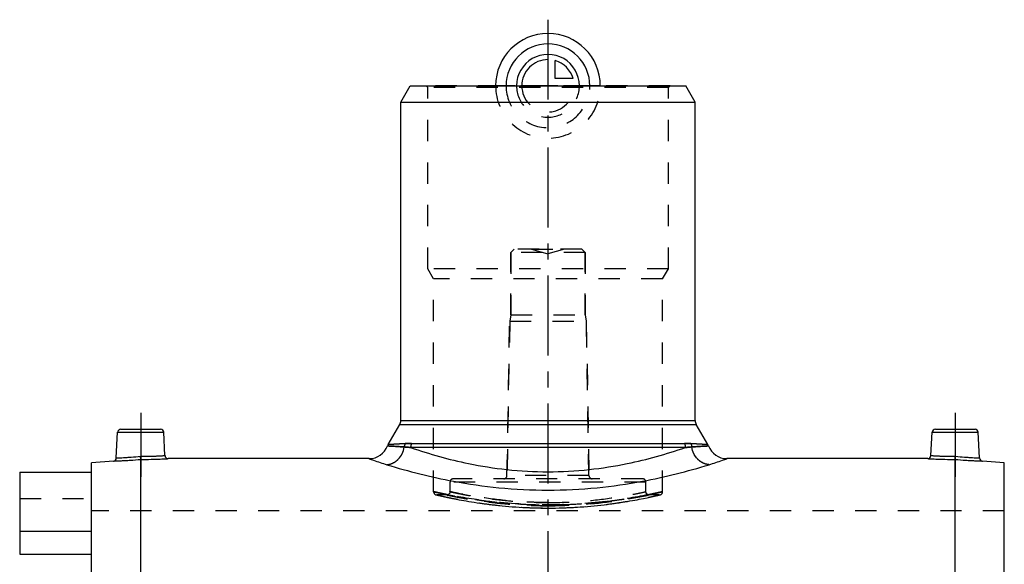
# Model space of a CAD drawing. Header units: millimetres. Extents: x 0 to 1000, y 0 to 1000.
# Tile 2 of 2: x 350 to 650, y 489 to 655. Entities that reach past the tile are written whole.
import ezdxf

# ---------------------------------------------------------------- set-up
doc = ezdxf.new("R2010")
doc.units = ezdxf.units.MM
doc.header["$LTSCALE"] = 65.185185
doc.linetypes.add('CENTER', pattern=[0.6, 0.375, -0.075, 0.075, -0.075])
doc.linetypes.add('HIDDEN', pattern=[0.2, 0.1, -0.1])
for name, color, linetype in [('ACHSEN_S', 7, 'CONTINUOUS'), ('FASEN', 7, 'CONTINUOUS'), ('KOERPER', 7, 'CONTINUOUS'), ('KONST.EL_MIT_GEO', 7, 'CONTINUOUS'), ('KONSTR_EL', 7, 'CONTINUOUS'), ('KURVEN', 7, 'CONTINUOUS')]:
    doc.layers.add(name, color=color, linetype=linetype)

msp = doc.modelspace()

# ---------------------------------------------------------------- linework, layer by layer
at = {"layer": 'ACHSEN_S', "color": 2, "linetype": 'CENTER'}
msp.add_line((511, 655.22), (511, 344.78), dxfattribs=at)
at = {"layer": 'FASEN', "color": 7, "linetype": 'Continuous'}
for p, q in [((466, 630), (468.89, 635)), ((468.89, 635), (553.11, 635)), ((556, 630), (553.11, 635)), ((466, 630), (556, 630)), ((378.13, 520.27), (371.5, 519.69)), ((650.5, 519.69), (643.87, 520.27))]:
    msp.add_line(p, q, dxfattribs=at)
at = {"layer": 'FASEN', "color": 8, "linetype": 'HIDDEN'}
for p, q in [((500.65, 585), (499.65, 584)), ((499.65, 584), (499.65, 565)), ((522.35, 584), (499.65, 584)), ((521.35, 585), (500.65, 585)), ((521.35, 585), (522.35, 584)), ((522.35, 584), (522.35, 565))]:
    msp.add_line(p, q, dxfattribs=at)
at = {"layer": 'KOERPER', "color": 7, "linetype": 'Continuous'}
for p, q in [((466, 532.67), (466, 630)), ((556, 532.67), (556, 630)), ((456.32, 521), (394.92, 521)), ((627.08, 521), (565.68, 521)), ((349.5, 498.71), (349.5, 491.79)), ((371.5, 498.71), (349.5, 498.71)), ((349.5, 491.79), (371.5, 491.79))]:
    msp.add_line(p, q, dxfattribs=at)
at = {"layer": 'KOERPER', "color": 8, "linetype": 'HIDDEN'}
for p, q in [((499.65, 565), (499.65, 584)), ((522.35, 565), (522.35, 584)), ((498.47, 515.84), (499.3, 563)), ((499.65, 565), (499.3, 563)), ((499.3, 563), (522.7, 563)), ((499.65, 565), (522.35, 565)), ((522.35, 565), (522.7, 563)), ((523.53, 515.84), (522.7, 563)), ((481.06, 510.89), (481.06, 513.85)), ((540.93, 510.89), (540.93, 513.85)), ((480.1, 509.89), (477.04, 509.89)), ((545.04, 509.89), (541.9, 509.89)), ((650.5, 505), (371.5, 505))]:
    msp.add_line(p, q, dxfattribs=at)
at = {"layer": 'KOERPER', "color": 2, "linetype": 'CENTER'}
for p, q in [((386.5, 535), (386.5, 515.39)), ((635.5, 535), (635.5, 515.39))]:
    msp.add_line(p, q, dxfattribs=at)
at = {"layer": 'KONST.EL_MIT_GEO', "color": 8, "linetype": 'HIDDEN'}
for p, q in [((474.27, 634.5), (473.77, 635)), ((548.31, 635), (473.77, 635)), ((474.27, 579), (474.27, 634.5)), ((547.81, 634.5), (474.27, 634.5)), ((547.81, 634.5), (548.31, 635)), ((547.81, 579), (547.81, 634.5)), ((506, 585), (516, 585)), ((506, 585), (511, 583.66)), ((516, 585), (511, 583.66)), ((476.04, 575.93), (474.27, 579)), ((547.81, 579), (474.27, 579)), ((546.04, 575.93), (547.81, 579)), ((476.04, 510.89), (476.04, 575.93)), ((546.04, 575.93), (476.04, 575.93)), ((546.04, 510.89), (546.04, 575.93)), ((499.3, 563), (498.47, 515.84)), ((522.7, 563), (523.53, 515.84)), ((467.33, 525.6), (462.11, 525.27)), ((559.89, 525.27), (554.67, 525.6)), ((371.5, 491.79), (371.5, 516.87)), ((539.93, 514.85), (482.06, 514.85)), ((523.53, 515.84), (498.47, 515.84)), ((540.93, 513.85), (481.06, 513.85)), ((349.5, 508.76), (371.5, 508.76)), ((476.81, 509.92), (476.83, 509.92)), ((476.83, 509.92), (477.69, 509.72)), ((477.69, 509.72), (478.59, 509.52)), ((478.59, 509.52), (479.37, 509.34)), ((479.37, 509.34), (480.29, 509.15)), ((480.09, 509.89), (480.07, 509.89)), ((480.13, 510.02), (480.09, 510.03)), ((480.42, 509.96), (480.13, 510.02)), ((480.29, 509.15), (481.34, 508.93)), ((481.34, 508.93), (482.52, 508.7)), ((482.52, 508.7), (483.83, 508.45)), ((540.17, 508.82), (541.28, 509.04)), ((541.28, 509.04), (542.27, 509.25)), ((541.88, 510), (541.61, 509.95)), ((541.91, 510.01), (541.88, 510)), ((541.95, 510.02), (541.91, 510.01)), ((541.93, 509.89), (541.93, 509.89)), ((542.27, 509.25), (543.11, 509.43)), ((543.11, 509.43), (543.82, 509.59)), ((543.82, 509.59), (544.63, 509.77)), ((544.63, 509.77), (545.27, 509.92))]:
    msp.add_line(p, q, dxfattribs=at)
at = {"layer": 'KONST.EL_MIT_GEO', "color": 7, "linetype": 'Continuous'}
for p, q in [((380.45, 530), (392.55, 530)), ((462.11, 525.27), (465.67, 531.42)), ((465.67, 531.42), (556.33, 531.42)), ((466, 532.67), (556, 532.67)), ((559.89, 525.27), (556.33, 531.42)), ((629.45, 530), (641.55, 530)), ((379.04, 521.21), (379.45, 529.05)), ((379.45, 529.05), (393.55, 529.05)), ((393.92, 521.95), (393.55, 529.05)), ((628.08, 521.95), (628.45, 529.05)), ((628.45, 529.05), (642.55, 529.05)), ((642.96, 521.21), (642.55, 529.05)), ((462.11, 525.27), (467.33, 525.6)), ((552.99, 524.4), (469.01, 524.4)), ((469.3, 525.65), (552.7, 525.65)), ((554.67, 525.6), (559.89, 525.27)), ((386.5, 456.88), (386.5, 520.77)), ((635.5, 456.88), (635.5, 520.77)), ((349.5, 516.87), (349.5, 498.71)), ((349.5, 516.87), (371.5, 516.87))]:
    msp.add_line(p, q, dxfattribs=at)
at = {"layer": 'KONST.EL_MIT_GEO', "color": 8, "linetype": 'HIDDEN'}
for points in [[(481.06, 510.89), (481.06, 510.85), (481.06, 510.78), (481.05, 510.71), (481.03, 510.64), (481.01, 510.57), (480.99, 510.5), (480.96, 510.44), (480.92, 510.38), (480.88, 510.32), (480.84, 510.26), (480.79, 510.21), (480.74, 510.15), (480.68, 510.11), (480.63, 510.07), (480.57, 510.03), (480.5, 509.99), (480.44, 509.97), (480.37, 509.94), (480.3, 509.92), (480.23, 509.91), (480.16, 509.9), (480.09, 509.89)], [(499.03, 506.38), (500.08, 506.3), (501.15, 506.22), (502.22, 506.15), (503.31, 506.09), (504.4, 506.03), (505.5, 505.98), (506.6, 505.95), (507.71, 505.92), (508.82, 505.89), (509.93, 505.88), (511.04, 505.88), (512.15, 505.88), (513.26, 505.89), (514.37, 505.92), (515.48, 505.95), (516.58, 505.98), (517.68, 506.03), (518.77, 506.09), (519.86, 506.15), (520.93, 506.22), (522, 506.3), (523.05, 506.38), (524.1, 506.47), (525.13, 506.57), (526.15, 506.67), (527.15, 506.78), (528.13, 506.9), (529.1, 507.01), (530.05, 507.14), (530.98, 507.26), (531.89, 507.39), (532.77, 507.52), (533.64, 507.65), (534.47, 507.79), (535.28, 507.92), (536.07, 508.05), (536.83, 508.19), (537.56, 508.32), (538.25, 508.45), (538.92, 508.57), (540.17, 508.82)], [(541.84, 509.9), (541.77, 509.91), (541.7, 509.92), (541.63, 509.94), (541.56, 509.97), (541.5, 509.99), (541.43, 510.03), (541.37, 510.07), (541.32, 510.11), (541.26, 510.15), (541.21, 510.21), (541.16, 510.26), (541.12, 510.32), (541.08, 510.38), (541.04, 510.44), (541.01, 510.5), (540.99, 510.57), (540.97, 510.64), (540.95, 510.71), (540.94, 510.78), (540.94, 510.85), (540.93, 510.89)], [(541.93, 509.89), (541.91, 509.89), (541.84, 509.9)], [(483.83, 508.45), (484.52, 508.32), (485.25, 508.19), (486.01, 508.05), (486.8, 507.92), (487.61, 507.79), (488.44, 507.65), (489.31, 507.52), (490.19, 507.39), (491.1, 507.26), (492.03, 507.14), (492.98, 507.01), (493.95, 506.9), (494.93, 506.78), (495.93, 506.67), (496.95, 506.57), (497.98, 506.47), (499.03, 506.38)]]:
    msp.add_lwpolyline(points, dxfattribs=at)
at = {"layer": 'KONST.EL_MIT_GEO', "color": 7, "linetype": 'Continuous'}
for centre, radius, start, end in [((380.45, 529), 1, 90, 177), ((392.55, 529), 1, 3, 90), ((463.5, 532.67), 2.5, 330, 360), ((558.5, 532.67), 2.5, 180, 210), ((629.45, 529), 1, 90, 177), ((641.55, 529), 1, 3, 90), ((456.32, 527), 6, 270, 339.4512), ((464.28, 524.02), 2.5, 150, 159.4512), ((557.72, 524.02), 2.5, 20.5488, 30), ((565.68, 527), 6, 200.5488, 270), ((378.04, 521.26), 1, 274.9996, 357), ((394.92, 522), 1, 183, 270.0004), ((627.08, 522), 1, 269.9995, 357), ((643.96, 521.26), 1, 183, 265.0004)]:
    msp.add_arc(centre, radius, start, end, dxfattribs=at)
at = {"layer": 'KONST.EL_MIT_GEO', "color": 8, "linetype": 'HIDDEN'}
for centre, start, end in [((482.06, 513.85), 90, 180), ((497.47, 515.85), 270, 359), ((524.53, 515.85), 181, 270), ((539.93, 513.85), 0, 90), ((477.04, 510.89), 180, 269.9999), ((545.04, 510.89), 270.0001, 0)]:
    msp.add_arc(centre, 1, start, end, dxfattribs=at)
for points, knots in [([(461.73, 519.15), (462.38, 519.2), (463.35, 519.47), (464.48, 520.15), (465.52, 521.05), (466.54, 522.5), (466.96, 523.86), (467.06, 524.56)], [0, 0, 0, 0, 0.237202, 0.360045, 0.4854, 0.741153, 1, 1, 1, 1]), ([(467.06, 524.56), (466.66, 524.58), (465.91, 524.63), (464.87, 524.7), (463.99, 524.76), (463.36, 524.8), (462.93, 524.83), (462.67, 524.84), (462.45, 524.86), (462.27, 524.87), (462.14, 524.88), (462.06, 524.89), (462.02, 524.89), (461.99, 524.89), (461.96, 524.89), (461.95, 524.9), (461.94, 524.89), (461.94, 524.89)], [0, 0, 0, 0, 0.233953, 0.437111, 0.609138, 0.74991, 0.808555, 0.859367, 0.902352, 0.937513, 0.964855, 0.975594, 0.984381, 0.991214, 0.996095, 0.999024, 1, 1, 1, 1]), ([(467.33, 525.6), (467.29, 525.52), (467.15, 525.19), (467.07, 524.83), (467.06, 524.56)], [0, 0, 0, 0, 0.247452, 1, 1, 1, 1]), ([(469.01, 524.4), (468.84, 524.42), (468.19, 524.48), (467.54, 524.53), (467.06, 524.56)], [0, 0, 0, 0, 0.262219, 1, 1, 1, 1]), ([(469.3, 525.65), (469.13, 525.65), (468.47, 525.65), (467.82, 525.63), (467.33, 525.6)], [0, 0, 0, 0, 0.261195, 1, 1, 1, 1]), ([(469.3, 525.65), (469.25, 525.56), (469.08, 525.16), (469.01, 524.73), (469.01, 524.4)], [0, 0, 0, 0, 0.247002, 1, 1, 1, 1]), ([(554.67, 525.6), (554.51, 525.61), (553.86, 525.64), (553.2, 525.65), (552.7, 525.65)], [0, 0, 0, 0, 0.238885, 1, 1, 1, 1]), ([(552.7, 525.65), (552.75, 525.56), (552.92, 525.16), (552.99, 524.73), (552.99, 524.4)], [0, 0, 0, 0, 0.247002, 1, 1, 1, 1]), ([(554.94, 524.56), (554.79, 524.55), (554.14, 524.51), (553.48, 524.45), (552.99, 524.4)], [0, 0, 0, 0, 0.237762, 1, 1, 1, 1]), ([(554.67, 525.6), (554.71, 525.52), (554.85, 525.19), (554.93, 524.83), (554.94, 524.56)], [0, 0, 0, 0, 0.247452, 1, 1, 1, 1]), ([(560.06, 524.89), (560.06, 524.9), (560.05, 524.89), (560.04, 524.89), (560.01, 524.89), (559.98, 524.89), (559.94, 524.89), (559.86, 524.88), (559.73, 524.87), (559.55, 524.86), (559.33, 524.84), (559.07, 524.83), (558.64, 524.8), (558.01, 524.76), (557.13, 524.7), (556.09, 524.63), (555.34, 524.58), (554.94, 524.56)], [0, 0, 0, 0, 0.000976, 0.003905, 0.008786, 0.015619, 0.024405, 0.035145, 0.062487, 0.097648, 0.140632, 0.191445, 0.25009, 0.390861, 0.562889, 0.766047, 1, 1, 1, 1]), ([(560.27, 519.15), (559.62, 519.2), (558.65, 519.47), (557.52, 520.15), (556.48, 521.05), (555.46, 522.5), (555.04, 523.86), (554.94, 524.56)], [0, 0, 0, 0, 0.237202, 0.360045, 0.4854, 0.741153, 1, 1, 1, 1]), ([(386.5, 520.77), (386.5, 520.86), (386.48, 521.18), (386.47, 521.49), (386.46, 521.71)], [0, 0, 0, 0, 0.309381, 1, 1, 1, 1]), ([(635.5, 520.77), (635.5, 520.86), (635.52, 521.18), (635.53, 521.49), (635.54, 521.71)], [0, 0, 0, 0, 0.309368, 1, 1, 1, 1]), ([(476.04, 510.89), (476.04, 510.89), (476.06, 510.89), (476.09, 510.88), (476.14, 510.87), (476.22, 510.85), (476.31, 510.83), (476.48, 510.79), (476.74, 510.74), (477.12, 510.65), (477.58, 510.55), (478.12, 510.44), (479, 510.25), (480.28, 509.99), (482.04, 509.64), (484.08, 509.27), (486.37, 508.88), (488.9, 508.49), (492.67, 507.97), (497.79, 507.42), (504.28, 506.98), (511.04, 506.82), (517.8, 506.98), (524.29, 507.42), (529.41, 507.97), (533.18, 508.49), (535.71, 508.88), (538, 509.27), (540.04, 509.64), (541.8, 509.99), (543.08, 510.25), (543.96, 510.44), (544.5, 510.55), (544.96, 510.65), (545.34, 510.74), (545.6, 510.79), (545.77, 510.83), (545.86, 510.85), (545.94, 510.87), (545.99, 510.88), (546.02, 510.89), (546.04, 510.89), (546.04, 510.89)], [0, 0, 0, 0, 0.000154, 0.000616, 0.001386, 0.002463, 0.003846, 0.005534, 0.00982, 0.015307, 0.021977, 0.029811, 0.038784, 0.060042, 0.085509, 0.114912, 0.147951, 0.184302, 0.223623, 0.309689, 0.402982, 0.5, 0.597018, 0.690311, 0.776377, 0.815698, 0.852049, 0.885088, 0.914491, 0.939958, 0.961216, 0.970189, 0.978023, 0.984693, 0.99018, 0.994466, 0.996154, 0.997537, 0.998614, 0.999384, 0.999846, 1, 1, 1, 1]), ([(480.09, 510.03), (479.78, 510.09), (479.2, 510.21), (478.38, 510.38), (477.69, 510.53), (477.11, 510.65), (476.71, 510.74), (476.45, 510.8), (476.31, 510.83), (476.2, 510.86), (476.12, 510.88), (476.08, 510.88), (476.06, 510.89), (476.04, 510.89), (476.04, 510.89)], [0, 0, 0, 0, 0.229865, 0.431261, 0.603296, 0.745179, 0.856253, 0.900061, 0.93598, 0.963963, 0.983972, 0.990981, 0.99599, 1, 1, 1, 1]), ([(477.04, 509.89), (477.1, 509.88), (477.32, 509.83), (477.81, 509.72), (478.63, 509.53), (480.33, 509.16), (483.16, 508.58), (487.33, 507.83), (492.41, 507.08), (500.39, 506.19), (511.04, 505.71), (521.69, 506.19), (529.67, 507.08), (534.75, 507.83), (538.44, 508.5), (540.9, 508.99), (542.33, 509.29), (543.45, 509.53), (544.27, 509.72), (544.76, 509.83), (544.98, 509.88), (545.04, 509.89)], [0, 0, 0, 0, 0.002483, 0.009897, 0.022142, 0.039059, 0.086019, 0.148638, 0.224357, 0.310316, 0.5, 0.689684, 0.775642, 0.851361, 0.913981, 0.939565, 0.960941, 0.977858, 0.990103, 0.997517, 1, 1, 1, 1]), ([(480.07, 509.89), (480.02, 509.91), (480.46, 509.81), (480.67, 509.77), (481.55, 509.59), (482.52, 509.4), (483.84, 509.14), (485.39, 508.86), (487.2, 508.55), (489.23, 508.24), (491.47, 507.92), (494.8, 507.49), (499.32, 507.04), (505.04, 506.68), (508.99, 506.6), (511, 506.6)], [0, 0, 0, 0, 0.004945, 0.019715, 0.044119, 0.07785, 0.120499, 0.171575, 0.230518, 0.296712, 0.369497, 0.448174, 0.620208, 0.806459, 1, 1, 1, 1]), ([(511, 506.6), (507.06, 506.6), (499.75, 506.9), (490.23, 508.01), (483.88, 509.12), (480.86, 509.73), (480.07, 509.89)], [0, 0, 0, 0, 0.379767, 0.703261, 0.922139, 1, 1, 1, 1]), ([(541.61, 509.95), (537.36, 509.11), (527.21, 507.49), (510.99, 506.52), (494.79, 507.5), (484.65, 509.12), (480.42, 509.96)], [0, 0, 0, 0, 0.211044, 0.500439, 0.789597, 1, 1, 1, 1]), ([(481.06, 510.89), (480.87, 510.93), (482.57, 510.57), (483.05, 510.47), (484.73, 510.13), (486.18, 509.86), (487.94, 509.55), (490.68, 509.1), (494.56, 508.56), (499.67, 508.02), (505.22, 507.66), (509.05, 507.58), (511, 507.58)], [0, 0, 0, 0, 0.019613, 0.077477, 0.119957, 0.17086, 0.229644, 0.29571, 0.447059, 0.61924, 0.805895, 1, 1, 1, 1]), ([(511, 507.58), (507.17, 507.58), (500.08, 507.88), (490.87, 509.01), (484.74, 510.11), (481.83, 510.73), (481.06, 510.89)], [0, 0, 0, 0, 0.380731, 0.704262, 0.922511, 1, 1, 1, 1]), ([(511, 507.58), (514.83, 507.58), (521.92, 507.88), (530.2, 508.89), (535.57, 509.81), (538.49, 510.37), (540.17, 510.73), (540.93, 510.89)], [0, 0, 0, 0, 0.380726, 0.704252, 0.829117, 0.922512, 1, 1, 1, 1]), ([(541.93, 509.89), (541.99, 509.91), (541.54, 509.81), (541.33, 509.77), (540.45, 509.59), (539.48, 509.4), (538.16, 509.14), (536.61, 508.86), (534.8, 508.55), (532.77, 508.24), (530.53, 507.92), (527.2, 507.49), (522.68, 507.04), (516.96, 506.68), (513.01, 506.6), (511, 506.6)], [0, 0, 0, 0, 0.004945, 0.019715, 0.044119, 0.07785, 0.120499, 0.171575, 0.230518, 0.296712, 0.369497, 0.448174, 0.620208, 0.806459, 1, 1, 1, 1]), ([(511, 506.6), (514.9, 506.6), (522.15, 506.9), (532.47, 508.09), (538.86, 509.25), (541.93, 509.89)], [0, 0, 0, 0, 0.376012, 0.69746, 1, 1, 1, 1]), ([(546.04, 510.89), (546.04, 510.89), (546.02, 510.89), (546, 510.88), (545.96, 510.88), (545.88, 510.86), (545.77, 510.83), (545.62, 510.8), (545.36, 510.74), (544.96, 510.65), (544.38, 510.53), (543.67, 510.37), (542.85, 510.2), (542.26, 510.08), (541.95, 510.02)], [0, 0, 0, 0, 0.004011, 0.009021, 0.016032, 0.036046, 0.064036, 0.099963, 0.143779, 0.254871, 0.396767, 0.568803, 0.770182, 1, 1, 1, 1])]:
    msp.add_open_spline(points, degree=3, knots=knots, dxfattribs=at)
at = {"layer": 'KONST.EL_MIT_GEO', "color": 7, "linetype": 'Continuous'}
for points, knots in [([(461.73, 519.15), (462.38, 519.2), (463.35, 519.47), (464.48, 520.15), (465.52, 521.05), (466.54, 522.5), (466.96, 523.86), (467.06, 524.56)], [0, 0, 0, 0, 0.237202, 0.360045, 0.4854, 0.741153, 1, 1, 1, 1]), ([(461.94, 524.89), (461.94, 524.9), (461.95, 524.89), (461.96, 524.89), (461.99, 524.89), (462.02, 524.89), (462.06, 524.89), (462.14, 524.88), (462.27, 524.87), (462.45, 524.86), (462.67, 524.84), (462.93, 524.83), (463.36, 524.8), (463.99, 524.76), (464.87, 524.7), (465.91, 524.63), (466.66, 524.58), (467.06, 524.56)], [0, 0, 0, 0, 0.000976, 0.003905, 0.008786, 0.015619, 0.024405, 0.035145, 0.062487, 0.097648, 0.140632, 0.191445, 0.25009, 0.390861, 0.562889, 0.766047, 1, 1, 1, 1]), ([(467.33, 525.6), (467.29, 525.52), (467.15, 525.19), (467.07, 524.83), (467.06, 524.56)], [0, 0, 0, 0, 0.247452, 1, 1, 1, 1]), ([(467.06, 524.56), (467.21, 524.55), (467.86, 524.51), (468.52, 524.45), (469.01, 524.4)], [0, 0, 0, 0, 0.237762, 1, 1, 1, 1]), ([(467.33, 525.6), (467.49, 525.61), (468.14, 525.64), (468.8, 525.65), (469.3, 525.65)], [0, 0, 0, 0, 0.238885, 1, 1, 1, 1]), ([(469.3, 525.65), (469.25, 525.56), (469.08, 525.16), (469.01, 524.73), (469.01, 524.4)], [0, 0, 0, 0, 0.247002, 1, 1, 1, 1]), ([(469.01, 524.4), (474.81, 522.4), (484.53, 519.67), (498.65, 517.43), (506.79, 516.98), (511, 516.98)], [0, 0, 0, 0, 0.429704, 0.705286, 1, 1, 1, 1]), ([(511, 516.98), (515.21, 516.98), (523.35, 517.43), (537.47, 519.67), (547.19, 522.4), (552.99, 524.4)], [0, 0, 0, 0, 0.294714, 0.570297, 1, 1, 1, 1]), ([(552.7, 525.65), (552.87, 525.65), (553.53, 525.65), (554.18, 525.63), (554.67, 525.6)], [0, 0, 0, 0, 0.261195, 1, 1, 1, 1]), ([(552.7, 525.65), (552.75, 525.56), (552.92, 525.16), (552.99, 524.73), (552.99, 524.4)], [0, 0, 0, 0, 0.247002, 1, 1, 1, 1]), ([(552.99, 524.4), (553.16, 524.42), (553.81, 524.48), (554.46, 524.53), (554.94, 524.56)], [0, 0, 0, 0, 0.262219, 1, 1, 1, 1]), ([(554.67, 525.6), (554.71, 525.52), (554.85, 525.19), (554.93, 524.83), (554.94, 524.56)], [0, 0, 0, 0, 0.247452, 1, 1, 1, 1]), ([(554.94, 524.56), (555.34, 524.58), (556.09, 524.63), (557.13, 524.7), (558.01, 524.76), (558.64, 524.8), (559.07, 524.83), (559.33, 524.84), (559.55, 524.86), (559.73, 524.87), (559.86, 524.88), (559.94, 524.89), (559.98, 524.89), (560.01, 524.89), (560.04, 524.89), (560.05, 524.9), (560.06, 524.89), (560.06, 524.89)], [0, 0, 0, 0, 0.233953, 0.437111, 0.609138, 0.74991, 0.808555, 0.859367, 0.902352, 0.937513, 0.964855, 0.975594, 0.984381, 0.991214, 0.996095, 0.999024, 1, 1, 1, 1]), ([(560.27, 519.15), (559.62, 519.2), (558.65, 519.47), (557.52, 520.15), (556.48, 521.05), (555.46, 522.5), (555.04, 523.86), (554.94, 524.56)], [0, 0, 0, 0, 0.237202, 0.360045, 0.4854, 0.741153, 1, 1, 1, 1]), ([(378.13, 520.27), (378.14, 520.27), (378.2, 520.27), (378.32, 520.27), (378.52, 520.28), (378.79, 520.29), (379.15, 520.3), (379.75, 520.33), (380.66, 520.37), (381.92, 520.43), (383.89, 520.55), (385.44, 520.67), (386.5, 520.77)], [0, 0, 0, 0, 0.004837, 0.019296, 0.043236, 0.076414, 0.118504, 0.169086, 0.293647, 0.445228, 0.61796, 1, 1, 1, 1]), ([(379.04, 521.21), (379.05, 521.21), (379.1, 521.21), (379.21, 521.22), (379.38, 521.22), (379.75, 521.24), (380.37, 521.27), (381.28, 521.31), (382.39, 521.38), (384.14, 521.5), (385.52, 521.62), (386.46, 521.71)], [0, 0, 0, 0, 0.004812, 0.019201, 0.043032, 0.076077, 0.168466, 0.292836, 0.444412, 0.617344, 1, 1, 1, 1]), ([(386.46, 521.71), (386.95, 521.71), (387.9, 521.72), (389.28, 521.74), (390.55, 521.78), (391.67, 521.82), (392.48, 521.86), (393.02, 521.89), (393.33, 521.91), (393.58, 521.93), (393.76, 521.94), (393.86, 521.95), (393.91, 521.94), (393.92, 521.95)], [0, 0, 0, 0, 0.19489, 0.382403, 0.55528, 0.70685, 0.83128, 0.881774, 0.923776, 0.956877, 0.980755, 0.995176, 1, 1, 1, 1]), ([(386.5, 520.77), (386.5, 520.86), (386.48, 521.18), (386.47, 521.49), (386.46, 521.71)], [0, 0, 0, 0, 0.309381, 1, 1, 1, 1]), ([(386.5, 520.77), (387.57, 520.77), (389.13, 520.78), (391.11, 520.83), (392.37, 520.88), (393.29, 520.92), (393.9, 520.95), (394.25, 520.96), (394.53, 520.98), (394.73, 520.99), (394.85, 520.99), (394.91, 521), (394.92, 521)], [0, 0, 0, 0, 0.381711, 0.554403, 0.706005, 0.830649, 0.881288, 0.923438, 0.956674, 0.980661, 0.995152, 1, 1, 1, 1]), ([(456.32, 521), (456.76, 520.83), (458.55, 520.17), (460.36, 519.57), (461.73, 519.15)], [0, 0, 0, 0, 0.245739, 1, 1, 1, 1]), ([(560.27, 519.15), (561.64, 519.57), (563.45, 520.17), (565.24, 520.83), (565.68, 521)], [0, 0, 0, 0, 0.754261, 1, 1, 1, 1]), ([(627.08, 521), (627.09, 521), (627.15, 520.99), (627.27, 520.99), (627.47, 520.98), (627.75, 520.96), (628.1, 520.95), (628.71, 520.92), (629.63, 520.88), (630.89, 520.83), (632.87, 520.78), (634.43, 520.77), (635.5, 520.77)], [0, 0, 0, 0, 0.004848, 0.019339, 0.043325, 0.076563, 0.118713, 0.169351, 0.293996, 0.445597, 0.61829, 1, 1, 1, 1]), ([(628.08, 521.95), (628.09, 521.94), (628.14, 521.95), (628.24, 521.94), (628.42, 521.93), (628.67, 521.91), (628.98, 521.89), (629.52, 521.86), (630.33, 521.82), (631.45, 521.78), (632.72, 521.74), (634.1, 521.72), (635.05, 521.71), (635.54, 521.71)], [0, 0, 0, 0, 0.004824, 0.019245, 0.043122, 0.076224, 0.118226, 0.168719, 0.29315, 0.44472, 0.617598, 0.805108, 1, 1, 1, 1]), ([(635.5, 520.77), (635.5, 520.86), (635.52, 521.18), (635.53, 521.49), (635.54, 521.71)], [0, 0, 0, 0, 0.309368, 1, 1, 1, 1]), ([(635.5, 520.77), (636.56, 520.67), (638.11, 520.55), (640.08, 520.43), (641.34, 520.37), (642.25, 520.33), (642.85, 520.3), (643.21, 520.29), (643.48, 520.28), (643.68, 520.27), (643.8, 520.27), (643.86, 520.27), (643.87, 520.27)], [0, 0, 0, 0, 0.38204, 0.554772, 0.706353, 0.830914, 0.881496, 0.923585, 0.956764, 0.980703, 0.995163, 1, 1, 1, 1]), ([(635.54, 521.71), (636.48, 521.62), (637.86, 521.5), (639.61, 521.38), (640.72, 521.31), (641.63, 521.27), (642.25, 521.24), (642.62, 521.22), (642.79, 521.22), (642.9, 521.21), (642.95, 521.21), (642.96, 521.21)], [0, 0, 0, 0, 0.382656, 0.555588, 0.707164, 0.831534, 0.923923, 0.956968, 0.980798, 0.995188, 1, 1, 1, 1]), ([(461.73, 519.15), (468.43, 517.09), (479.77, 514.23), (496.3, 511.85), (505.99, 511.37), (511, 511.37)], [0, 0, 0, 0, 0.419819, 0.699495, 1, 1, 1, 1]), ([(511, 511.37), (516.01, 511.37), (525.7, 511.85), (542.23, 514.23), (553.57, 517.09), (560.27, 519.15)], [0, 0, 0, 0, 0.300505, 0.580183, 1, 1, 1, 1])]:
    msp.add_open_spline(points, degree=3, knots=knots, dxfattribs=at)
at = {"layer": 'KONSTR_EL', "color": 7, "linetype": 'Continuous'}
for p, q in [((371.5, 456.84), (371.5, 519.69)), ((650.5, 456.84), (650.5, 519.69))]:
    msp.add_line(p, q, dxfattribs=at)
at = {"layer": 'KURVEN', "color": 40, "linetype": 'Continuous'}
for p, q in [((511, 644.6), (511, 635)), ((513.2, 637.2), (513.2, 642.69)), ((518.69, 637.2), (513.2, 637.2))]:
    msp.add_line(p, q, dxfattribs=at)
at = {"layer": 'KURVEN', "color": 8, "linetype": 'HIDDEN'}
msp.add_line((527, 635), (495, 635), dxfattribs=at)
at = {"layer": 'KURVEN', "color": 40, "linetype": 'Continuous'}
for radius, start, end in [(16, 0, 180), (12.8, 0, 180), (9.6, 0, 180.0001), (8, 90, 180.0001), (8, 15.962, 74.038)]:
    msp.add_arc((511, 635), radius, start, end, dxfattribs=at)
at = {"layer": 'KURVEN', "color": 8, "linetype": 'HIDDEN'}
for radius, start in [(16, 180), (12.8, 180), (9.6, 180.0001), (8, 180.0001)]:
    msp.add_arc((511, 635), radius, start, 360, dxfattribs=at)

doc.saveas('drawing.dxf')
